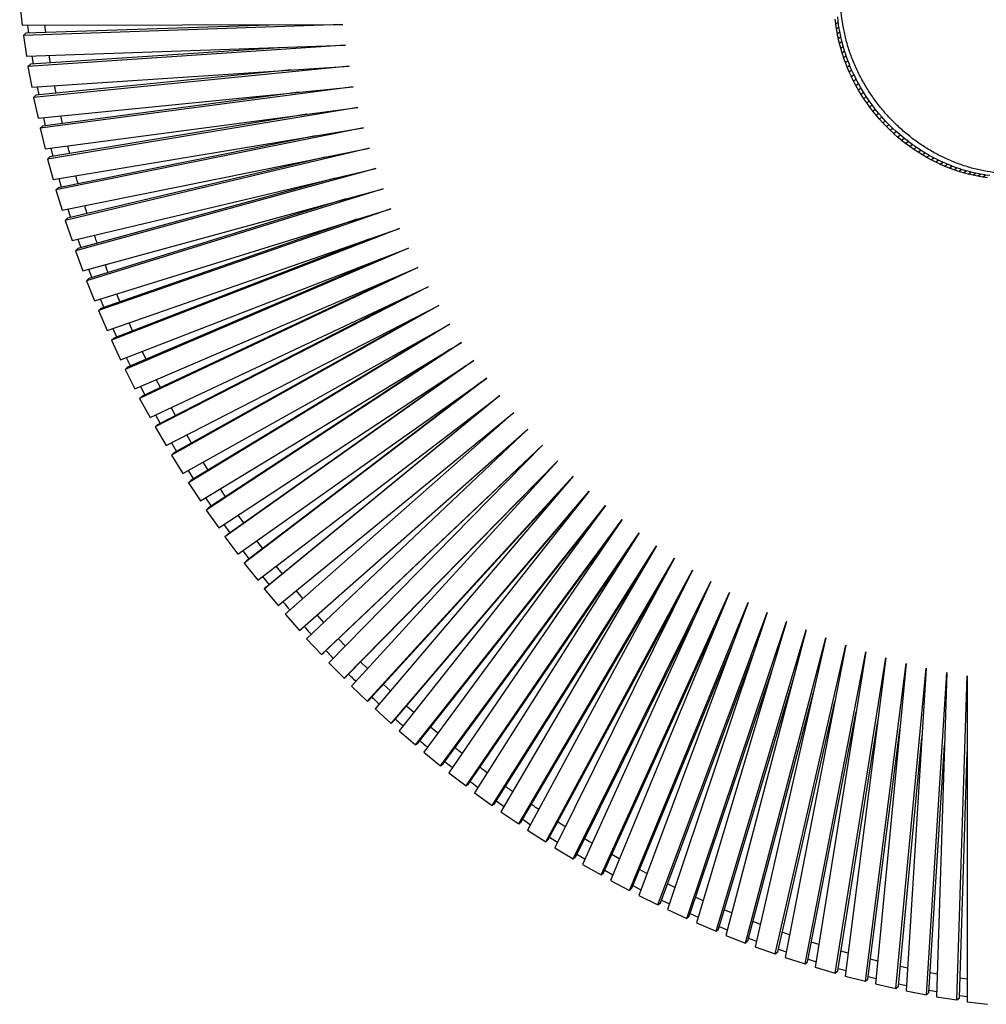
# Paper-space layout '_Dimétrica' of a CAD drawing. Header units: millimetres. Extents: x -285 to 283, y -289 to 288.
# Tile 1 of 3: x -283 to -2, y -287 to 0. Entities that reach past the tile are written whole.
import ezdxf

# ---------------------------------------------------------------- set-up
doc = ezdxf.new("R2010")
doc.units = ezdxf.units.MM

psp = doc.layouts.new('_Dimétrica')

# ---------------------------------------------------------------- linework, layer by layer
at = {"color": 7, "linetype": 'Continuous', "lineweight": 25}
for p, q in [((-283, 4.25), (-282.26, -1.78)), ((-44.97, -0.84), (-45.14, 0.56)), ((-282.26, -1.78), (-189.09, -1.65)), ((-189.09, -1.65), (-281.94, -4.78)), ((-207.65, -1.68), (-281.23, -4.15)), ((-280.72, -1.78), (-280.44, -4.13)), ((-275.39, -3.96), (-275.7, -1.77)), ((-45.67, -1.46), (-45.85, -0.04)), ((-45.69, -1.46), (-45.67, -1.46)), ((-45.48, -2.88), (-45.69, -1.46)), ((-45.67, -1.46), (-44.97, -0.84)), ((-45.48, -2.88), (-44.77, -2.26)), ((-44.77, -2.26), (-44.98, -0.86)), ((-44.53, -3.67), (-44.79, -2.27)), ((-281.94, -4.78), (-281.23, -4.15)), ((-281.94, -4.78), (-281.01, -10.81)), ((-45.5, -2.88), (-45.48, -2.88)), ((-45.24, -4.3), (-45.5, -2.88)), ((-45.26, -4.3), (-45.24, -4.3)), ((-44.95, -5.71), (-45.26, -4.3)), ((-45.24, -4.3), (-44.53, -3.67)), ((-44.97, -5.71), (-44.95, -5.71)), ((-44.63, -7.12), (-44.97, -5.71)), ((-44.95, -5.71), (-44.25, -5.09)), ((-44.25, -5.09), (-44.55, -3.69)), ((-43.92, -6.49), (-44.26, -5.1)), ((-281.01, -10.81), (-188.25, -7.68)), ((-188.25, -7.68), (-280.59, -13.8)), ((-205.93, -8.28), (-279.89, -13.18)), ((-44.65, -7.12), (-44.63, -7.12)), ((-44.26, -8.52), (-44.65, -7.12)), ((-44.63, -7.12), (-43.92, -6.49)), ((-44.28, -8.53), (-44.26, -8.52)), ((-43.85, -9.92), (-44.28, -8.53)), ((-44.26, -8.52), (-43.55, -7.9)), ((-43.55, -7.9), (-43.94, -6.51)), ((-43.14, -9.29), (-43.57, -7.91)), ((-279.44, -10.75), (-279.08, -13.13)), ((-274.05, -12.79), (-274.43, -10.58)), ((-43.87, -9.92), (-43.85, -9.92)), ((-43.4, -11.31), (-43.87, -9.92)), ((-43.85, -9.92), (-43.14, -9.29)), ((-43.42, -11.31), (-43.4, -11.31)), ((-42.9, -12.68), (-43.42, -11.31)), ((-43.4, -11.31), (-42.69, -10.68)), ((-42.69, -10.68), (-43.16, -9.31)), ((-42.2, -12.06), (-42.71, -10.7)), ((-280.59, -13.8), (-279.89, -13.18)), ((-280.59, -13.8), (-279.48, -19.82)), ((-279.48, -19.82), (-187.23, -13.71)), ((-187.23, -13.71), (-278.97, -22.82)), ((-42.92, -12.69), (-42.9, -12.68)), ((-42.37, -14.05), (-42.92, -12.69)), ((-42.9, -12.68), (-42.2, -12.06)), ((-42.39, -14.06), (-42.37, -14.05)), ((-41.79, -15.41), (-42.39, -14.06)), ((-42.37, -14.05), (-41.66, -13.43)), ((-41.66, -13.43), (-42.21, -12.08)), ((-41.09, -14.78), (-41.68, -13.44)), ((-203.99, -14.82), (-278.27, -22.19)), ((-41.81, -15.41), (-41.79, -15.41)), ((-41.18, -16.75), (-41.81, -15.41)), ((-41.79, -15.41), (-41.09, -14.78)), ((-41.2, -16.75), (-41.18, -16.75)), ((-40.53, -18.07), (-41.2, -16.75)), ((-41.18, -16.75), (-40.47, -16.12)), ((-40.47, -16.12), (-41.1, -14.8)), ((-39.82, -17.45), (-40.49, -16.14)), ((-277.89, -19.72), (-277.45, -22.11)), ((-277.68, -28.82), (-186.03, -19.72)), ((-186.03, -19.72), (-277.08, -31.81)), ((-272.44, -21.62), (-272.89, -19.39)), ((-40.55, -18.08), (-40.53, -18.07)), ((-39.84, -19.38), (-40.55, -18.08)), ((-40.53, -18.07), (-39.82, -17.45)), ((-39.85, -19.39), (-39.84, -19.38)), ((-39.11, -20.67), (-39.85, -19.39)), ((-39.13, -18.76), (-39.84, -17.46)), ((-39.84, -19.38), (-39.13, -18.76)), ((-38.4, -20.05), (-39.14, -18.77)), ((-278.97, -22.82), (-278.27, -22.19)), ((-278.97, -22.82), (-277.68, -28.82)), ((-201.84, -21.29), (-276.37, -31.19)), ((-39.12, -20.68), (-39.11, -20.67)), ((-38.34, -21.95), (-39.12, -20.68)), ((-39.11, -20.67), (-38.4, -20.05)), ((-37.63, -21.32), (-38.41, -20.06)), ((-38.36, -21.96), (-38.34, -21.95)), ((-37.54, -23.2), (-38.36, -21.96)), ((-38.34, -21.95), (-37.63, -21.32)), ((-36.83, -22.57), (-37.65, -21.34)), ((-37.54, -23.2), (-36.83, -22.57)), ((-35.99, -23.8), (-36.85, -22.59)), ((-275.6, -37.79), (-184.64, -25.71)), ((-184.64, -25.71), (-274.91, -40.77)), ((-37.56, -23.21), (-37.54, -23.2)), ((-36.7, -24.43), (-37.56, -23.21)), ((-36.72, -24.44), (-36.7, -24.43)), ((-35.83, -25.64), (-36.72, -24.44)), ((-36.7, -24.43), (-35.99, -23.8)), ((-35.12, -25.01), (-36.01, -23.82)), ((-35.84, -25.65), (-35.83, -25.64)), ((-34.92, -26.82), (-35.84, -25.65)), ((-35.83, -25.64), (-35.12, -25.01)), ((-34.21, -26.2), (-35.14, -25.03)), ((-199.5, -27.68), (-274.21, -40.15)), ((-270.56, -30.41), (-271.09, -28.17)), ((-34.94, -26.83), (-34.92, -26.82)), ((-33.98, -27.98), (-34.94, -26.83)), ((-34.92, -26.82), (-34.21, -26.2)), ((-33.27, -27.36), (-34.23, -26.21)), ((-34, -27.99), (-33.98, -27.98)), ((-33.01, -29.11), (-34, -27.99)), ((-33.98, -27.98), (-33.27, -27.36)), ((-32.3, -28.49), (-33.29, -27.37)), ((-33.02, -29.13), (-32.3, -28.49)), ((-31.3, -29.59), (-32.32, -28.5)), ((-277.08, -31.81), (-276.37, -31.19)), ((-276.07, -28.66), (-275.55, -31.08)), ((-32.01, -30.22), (-33.02, -29.13)), ((-32.02, -30.23), (-31.31, -29.61)), ((-32.02, -30.23), (-32.01, -30.22)), ((-30.97, -31.29), (-32.02, -30.23)), ((-32.01, -30.22), (-31.3, -29.59)), ((-31.31, -29.61), (-31.3, -29.59)), ((-30.27, -30.67), (-31.31, -29.61)), ((-30.99, -31.31), (-30.28, -30.68)), ((-30.99, -31.31), (-30.97, -31.29)), ((-29.91, -32.34), (-30.99, -31.31)), ((-30.97, -31.29), (-30.27, -30.67)), ((-30.28, -30.68), (-30.27, -30.67)), ((-29.21, -31.72), (-30.28, -30.68)), ((-277.08, -31.81), (-275.6, -37.79)), ((-273.26, -46.73), (-183.07, -31.68)), ((-183.07, -31.68), (-272.48, -49.7)), ((-196.95, -34), (-271.77, -49.07)), ((-29.93, -32.36), (-29.22, -31.73)), ((-29.93, -32.36), (-29.91, -32.34)), ((-28.82, -33.36), (-29.93, -32.36)), ((-29.91, -32.34), (-29.21, -31.72)), ((-29.22, -31.73), (-29.21, -31.72)), ((-28.12, -32.73), (-29.22, -31.73)), ((-28.84, -33.37), (-28.13, -32.75)), ((-28.84, -33.37), (-28.82, -33.36)), ((-27.71, -34.34), (-28.84, -33.37)), ((-28.82, -33.36), (-28.12, -32.73)), ((-28.13, -32.75), (-28.12, -32.73)), ((-27, -33.72), (-28.13, -32.75)), ((-27.72, -34.36), (-27.01, -33.74)), ((-27.72, -34.36), (-27.71, -34.34)), ((-27.71, -34.34), (-27, -33.72)), ((-27.01, -33.74), (-27, -33.72)), ((-25.86, -34.67), (-27.01, -33.74)), ((-26.57, -35.3), (-27.72, -34.36)), ((-26.58, -35.31), (-25.87, -34.69)), ((-26.58, -35.31), (-26.57, -35.3)), ((-25.4, -36.22), (-26.58, -35.31)), ((-26.57, -35.3), (-25.86, -34.67)), ((-25.87, -34.69), (-25.86, -34.67)), ((-24.69, -35.59), (-25.87, -34.69)), ((-25.41, -36.23), (-24.7, -35.61)), ((-25.41, -36.23), (-25.4, -36.22)), ((-24.21, -37.1), (-25.41, -36.23)), ((-25.4, -36.22), (-24.69, -35.59)), ((-24.7, -35.61), (-24.69, -35.59)), ((-23.5, -36.48), (-24.7, -35.61)), ((-24.22, -37.12), (-23.51, -36.49)), ((-24.22, -37.12), (-24.21, -37.1)), ((-23, -37.95), (-24.22, -37.12)), ((-24.21, -37.1), (-23.5, -36.48)), ((-23.51, -36.49), (-23.5, -36.48)), ((-22.29, -37.33), (-23.51, -36.49)), ((-273.98, -37.58), (-273.37, -40.01)), ((-270.65, -55.62), (-181.33, -37.62)), ((-181.33, -37.62), (-269.78, -58.57)), ((-23.01, -37.97), (-22.3, -37.34)), ((-23.01, -37.97), (-23, -37.95)), ((-21.76, -38.76), (-23.01, -37.97)), ((-23, -37.95), (-22.29, -37.33)), ((-22.3, -37.34), (-22.29, -37.33)), ((-21.06, -38.14), (-22.3, -37.34)), ((-21.77, -38.78), (-21.07, -38.16)), ((-21.77, -38.78), (-21.76, -38.76)), ((-20.51, -39.54), (-21.77, -38.78)), ((-21.76, -38.76), (-21.06, -38.14)), ((-21.07, -38.16), (-21.06, -38.14)), ((-19.8, -38.92), (-21.07, -38.16)), ((-20.52, -39.56), (-19.81, -38.94)), ((-20.52, -39.56), (-20.51, -39.54)), ((-19.24, -40.28), (-20.52, -39.56)), ((-20.51, -39.54), (-19.8, -38.92)), ((-19.81, -38.94), (-19.8, -38.92)), ((-18.53, -39.66), (-19.81, -38.94)), ((-18.54, -39.68), (-19.25, -40.3)), ((-19.24, -40.28), (-18.53, -39.66)), ((-18.54, -39.68), (-18.53, -39.66)), ((-17.24, -40.36), (-18.54, -39.68)), ((-274.91, -40.77), (-274.21, -40.15)), ((-274.91, -40.77), (-273.26, -46.73)), ((-194.22, -40.22), (-269.07, -57.95)), ((-19.25, -40.3), (-19.24, -40.28)), ((-17.95, -40.98), (-19.25, -40.3)), ((-17.96, -41), (-17.25, -40.38)), ((-17.96, -41), (-17.95, -40.98)), ((-16.64, -41.64), (-17.96, -41)), ((-17.95, -40.98), (-17.24, -40.36)), ((-17.25, -40.38), (-17.24, -40.36)), ((-15.93, -41.02), (-17.25, -40.38)), ((-16.65, -41.66), (-15.94, -41.04)), ((-16.65, -41.66), (-16.64, -41.64)), ((-15.32, -42.26), (-16.65, -41.66)), ((-16.64, -41.64), (-15.93, -41.02)), ((-15.94, -41.04), (-15.93, -41.02)), ((-14.61, -41.64), (-15.94, -41.04)), ((-15.33, -42.29), (-14.62, -41.66)), ((-15.33, -42.29), (-15.32, -42.26)), ((-13.99, -42.85), (-15.33, -42.29)), ((-15.32, -42.26), (-14.61, -41.64)), ((-14.62, -41.66), (-14.61, -41.64)), ((-13.28, -42.22), (-14.62, -41.66)), ((-13.99, -42.85), (-13.28, -42.22)), ((-13.99, -42.87), (-13.29, -42.24)), ((-13.99, -42.87), (-13.99, -42.85)), ((-12.64, -43.39), (-13.99, -42.87)), ((-13.29, -42.24), (-13.28, -42.22)), ((-11.93, -42.76), (-13.29, -42.24)), ((-12.65, -43.41), (-11.94, -42.78)), ((-12.64, -43.39), (-11.93, -42.76)), ((-11.94, -42.78), (-11.93, -42.76)), ((-10.58, -43.26), (-11.94, -42.78)), ((-267.77, -64.45), (-179.41, -43.52)), ((-179.41, -43.52), (-266.81, -67.39)), ((-12.65, -43.41), (-12.64, -43.39)), ((-11.28, -43.89), (-12.65, -43.41)), ((-11.29, -43.91), (-10.58, -43.28)), ((-11.29, -43.91), (-11.28, -43.89)), ((-9.92, -44.34), (-11.29, -43.91)), ((-11.28, -43.89), (-10.58, -43.26)), ((-10.58, -43.28), (-10.58, -43.26)), ((-9.21, -43.72), (-10.58, -43.28)), ((-9.92, -44.34), (-9.21, -43.72)), ((-9.92, -44.37), (-9.21, -43.74)), ((-9.92, -44.37), (-9.92, -44.34)), ((-8.54, -44.76), (-9.92, -44.37)), ((-9.21, -43.74), (-9.21, -43.72)), ((-7.83, -44.14), (-9.21, -43.74)), ((-8.55, -44.78), (-7.84, -44.16)), ((-8.55, -44.78), (-8.54, -44.76)), ((-7.16, -45.13), (-8.55, -44.78)), ((-8.54, -44.76), (-7.83, -44.14)), ((-7.84, -44.16), (-7.83, -44.14)), ((-6.45, -44.51), (-7.84, -44.16)), ((-7.16, -45.13), (-6.45, -44.51)), ((-7.16, -45.15), (-6.46, -44.53)), ((-7.16, -45.15), (-7.16, -45.13)), ((-5.77, -45.46), (-7.16, -45.15)), ((-6.46, -44.53), (-6.45, -44.51)), ((-5.07, -44.84), (-6.46, -44.53)), ((-5.77, -45.46), (-5.07, -44.84)), ((-5.77, -45.48), (-5.07, -44.86)), ((-5.77, -45.48), (-5.77, -45.46)), ((-4.38, -45.75), (-5.77, -45.48)), ((-5.07, -44.86), (-5.07, -44.84)), ((-3.67, -45.12), (-5.07, -44.86)), ((-4.38, -45.75), (-3.67, -45.12)), ((-4.38, -45.77), (-3.68, -45.14)), ((-4.38, -45.77), (-4.38, -45.75)), ((-2.99, -45.99), (-4.38, -45.77)), ((-3.68, -45.14), (-3.67, -45.12)), ((-2.28, -45.37), (-3.68, -45.14)), ((-2.99, -45.99), (-2.28, -45.37)), ((-2.99, -46.01), (-2.28, -45.39)), ((-2.28, -45.39), (-2.28, -45.37)), ((-0.88, -45.56), (-2.28, -45.39)), ((-271.62, -46.45), (-270.93, -48.9)), ((-191.3, -46.34), (-266.1, -66.77)), ((-2.99, -46.01), (-2.99, -45.99)), ((-1.59, -46.19), (-2.99, -46.01)), ((-272.48, -49.7), (-271.77, -49.07)), ((-272.48, -49.7), (-270.65, -55.62)), ((-264.63, -73.23), (-177.31, -49.39)), ((-177.31, -49.39), (-263.58, -76.15)), ((-188.2, -52.36), (-262.87, -75.52)), ((-269, -55.29), (-268.23, -57.75)), ((-261.22, -81.93), (-175.04, -55.2)), ((-175.04, -55.2), (-260.09, -84.83)), ((-269.78, -58.57), (-269.07, -57.95)), ((-269.78, -58.57), (-267.77, -64.45)), ((-184.93, -58.27), (-259.39, -84.2)), ((-257.57, -90.56), (-172.59, -60.96)), ((-172.59, -60.96), (-256.35, -93.42)), ((-266.12, -64.06), (-265.26, -66.54)), ((-181.49, -64.06), (-255.65, -92.8)), ((-266.81, -67.39), (-266.1, -66.77)), ((-266.81, -67.39), (-264.63, -73.23)), ((-253.66, -99.1), (-169.98, -66.66)), ((-169.98, -66.66), (-252.36, -101.93)), ((-177.89, -69.73), (-251.65, -101.31)), ((-262.98, -72.78), (-262.03, -75.26)), ((-249.5, -107.54), (-167.2, -72.3)), ((-167.2, -72.3), (-248.12, -110.34)), ((-263.58, -76.15), (-262.87, -75.52)), ((-263.58, -76.15), (-261.22, -81.93)), ((-174.14, -75.27), (-247.41, -109.72)), ((-245.1, -115.87), (-164.26, -77.87)), ((-164.26, -77.87), (-243.63, -118.64)), ((-259.58, -81.42), (-258.55, -83.91)), ((-170.24, -80.68), (-242.93, -118.02)), ((-260.09, -84.83), (-259.39, -84.2)), ((-260.09, -84.83), (-257.57, -90.56)), ((-240.45, -124.09), (-161.16, -83.36)), ((-161.16, -83.36), (-238.91, -126.83)), ((-250.17, -90.68), (-251.19, -88.34)), ((-166.2, -85.95), (-238.2, -126.2)), ((-255.93, -89.99), (-254.81, -92.48)), ((-235.57, -132.19), (-157.9, -88.78)), ((-157.9, -88.78), (-233.95, -134.89)), ((-162.02, -91.08), (-233.24, -134.26)), ((-256.35, -93.42), (-255.65, -92.8)), ((-256.35, -93.42), (-253.66, -99.1)), ((-230.46, -140.17), (-154.49, -94.1)), ((-154.49, -94.1), (-228.76, -142.82)), ((-246.25, -98.99), (-247.35, -96.65)), ((-157.71, -96.06), (-228.06, -142.19)), ((-252.03, -98.47), (-250.83, -100.95)), ((-225.13, -148), (-150.92, -99.34)), ((-150.92, -99.34), (-223.35, -150.61)), ((-252.36, -101.93), (-251.65, -101.31)), ((-252.36, -101.93), (-249.5, -107.54)), ((-153.29, -100.89), (-222.65, -149.98)), ((-242.08, -107.21), (-243.28, -104.87)), ((-219.57, -155.69), (-147.21, -104.47)), ((-147.21, -104.47), (-217.72, -158.25)), ((-148.75, -105.56), (-217.02, -157.63)), ((-247.89, -106.85), (-246.59, -109.33)), ((-248.12, -110.34), (-247.41, -109.72)), ((-248.12, -110.34), (-245.1, -115.87)), ((-213.8, -163.23), (-143.35, -109.51)), ((-143.35, -109.51), (-211.88, -165.74)), ((-144.1, -110.08), (-211.17, -165.11)), ((-237.68, -115.33), (-238.96, -112.99)), ((-207.82, -170.61), (-139.36, -114.44)), ((-139.36, -114.44), (-205.83, -173.06)), ((-243.5, -115.12), (-242.12, -117.6)), ((-243.63, -118.64), (-242.93, -118.02)), ((-243.63, -118.64), (-240.45, -124.09)), ((-201.63, -177.82), (-135.23, -119.26)), ((-135.23, -119.26), (-199.58, -180.22)), ((-233.05, -123.32), (-234.42, -120.99)), ((-238.88, -123.29), (-237.41, -125.76)), ((-195.25, -184.86), (-130.96, -123.96)), ((-194.54, -184.24), (-131.62, -124.63)), ((-130.96, -123.96), (-193.13, -187.2)), ((-238.91, -126.83), (-238.2, -126.2)), ((-238.91, -126.83), (-235.57, -132.19)), ((-188.68, -191.72), (-126.57, -128.54)), ((-126.57, -128.54), (-186.49, -194)), ((-234.03, -131.33), (-232.47, -133.79)), ((-228.2, -131.2), (-229.65, -128.88)), ((-187.97, -191.09), (-127.84, -129.93)), ((-233.95, -134.89), (-233.24, -134.26)), ((-181.92, -198.39), (-122.06, -132.99)), ((-122.06, -132.99), (-179.67, -200.6)), ((-233.95, -134.89), (-230.46, -140.17)), ((-223.12, -138.95), (-224.65, -136.65)), ((-181.21, -197.76), (-123.89, -135.15)), ((-174.98, -204.86), (-117.42, -137.32)), ((-117.42, -137.32), (-172.68, -207.01)), ((-228.95, -139.25), (-227.29, -141.69)), ((-174.28, -204.24), (-119.77, -140.28)), ((-228.76, -142.82), (-228.06, -142.19)), ((-228.76, -142.82), (-225.13, -148)), ((-167.88, -211.13), (-112.68, -141.51)), ((-112.68, -141.51), (-165.51, -213.22)), ((-217.82, -146.57), (-219.44, -144.28)), ((-167.17, -210.51), (-115.47, -145.31)), ((-160.6, -217.2), (-107.82, -145.56)), ((-107.82, -145.56), (-158.19, -219.22)), ((-223.65, -147.03), (-221.9, -149.46)), ((-223.35, -150.61), (-222.65, -149.98)), ((-223.35, -150.61), (-219.57, -155.69)), ((-159.9, -216.58), (-111.01, -150.24)), ((-153.18, -223.05), (-102.86, -149.47)), ((-102.86, -149.47), (-150.71, -225)), ((-212.31, -154.04), (-214.02, -151.77)), ((-145.6, -228.69), (-97.79, -153.24)), ((-97.79, -153.24), (-143.08, -230.56)), ((-218.13, -154.67), (-216.29, -157.07)), ((-152.47, -222.43), (-106.39, -155.05)), ((-137.88, -234.1), (-92.64, -156.85)), ((-92.64, -156.85), (-135.31, -235.9)), ((-217.72, -158.25), (-217.02, -157.63)), ((-217.72, -158.25), (-213.8, -163.23)), ((-206.6, -161.36), (-208.39, -159.11)), ((-144.89, -228.07), (-101.61, -159.75)), ((-130.03, -239.28), (-87.39, -160.31)), ((-87.39, -160.31), (-127.42, -241)), ((-212.39, -162.16), (-210.47, -164.53)), ((-211.88, -165.74), (-211.17, -165.11)), ((-211.88, -165.74), (-207.82, -170.61)), ((-137.17, -233.48), (-96.67, -164.32)), ((-122.04, -244.23), (-82.06, -163.62)), ((-82.06, -163.62), (-119.39, -245.87)), ((-200.68, -168.52), (-202.56, -166.3)), ((-129.32, -238.66), (-91.58, -168.76)), ((-113.94, -248.93), (-76.65, -166.76)), ((-76.65, -166.76), (-111.25, -250.5)), ((-105.73, -253.4), (-71.16, -169.74)), ((-71.16, -169.74), (-103.01, -254.88)), ((-205.83, -173.06), (-201.63, -177.82)), ((-194.59, -175.5), (-196.54, -173.33)), ((-121.34, -243.6), (-86.34, -173.05)), ((-97.42, -257.61), (-65.61, -172.56)), ((-65.61, -172.56), (-94.66, -259.01)), ((-113.24, -248.31), (-80.96, -177.2)), ((-89.01, -261.57), (-59.99, -175.2)), ((-59.99, -175.2), (-86.22, -262.89)), ((-199.58, -180.22), (-195.25, -184.86)), ((-188.32, -182.3), (-190.3, -180.22)), ((-80.52, -265.27), (-54.32, -177.68)), ((-54.32, -177.68), (-77.7, -266.51)), ((-71.95, -268.72), (-48.59, -179.98)), ((-48.59, -179.98), (-69.1, -269.86)), ((-105.03, -252.77), (-75.44, -181.19)), ((-63.3, -271.9), (-42.82, -182.1)), ((-42.82, -182.1), (-60.43, -272.96)), ((-195.25, -184.86), (-194.54, -184.24)), ((-96.71, -256.99), (-69.8, -185.02)), ((-54.6, -274.81), (-37, -184.05)), ((-37, -184.05), (-51.71, -275.78)), ((-45.85, -277.45), (-31.16, -185.81)), ((-31.16, -185.81), (-42.94, -278.33)), ((-193.13, -187.2), (-188.68, -191.72)), ((-181.86, -188.93), (-183.87, -186.93)), ((-88.3, -260.95), (-64.02, -188.69)), ((-37.05, -279.82), (-25.28, -187.4)), ((-25.28, -187.4), (-34.12, -280.61)), ((-28.21, -281.92), (-19.38, -188.8)), ((-19.38, -188.8), (-25.28, -282.62)), ((-188.68, -191.72), (-187.97, -191.09)), ((-19.35, -283.74), (-13.46, -190.01)), ((-13.46, -190.01), (-16.41, -284.34)), ((-10.48, -285.28), (-7.53, -191.04)), ((-7.53, -191.04), (-7.53, -285.79)), ((-186.49, -194), (-181.92, -198.39)), ((-175.22, -195.38), (-177.27, -193.46)), ((-79.81, -264.65), (-58.13, -192.17)), ((-71.24, -268.09), (-52.13, -195.47)), ((-181.92, -198.39), (-181.21, -197.76)), ((-168.42, -201.64), (-170.49, -199.8)), ((-62.6, -271.27), (-46.01, -198.59)), ((-179.67, -200.6), (-174.98, -204.86)), ((-53.89, -274.19), (-39.8, -201.51)), ((-174.98, -204.86), (-174.28, -204.24)), ((-161.45, -207.7), (-163.55, -205.95)), ((-45.14, -276.83), (-33.5, -204.23)), ((-172.68, -207.01), (-167.88, -211.13)), ((-36.34, -279.2), (-27.11, -206.75)), ((-167.88, -211.13), (-167.17, -210.51)), ((-27.51, -281.3), (-20.65, -209.05)), ((-18.65, -283.12), (-14.12, -211.14)), ((-165.51, -213.22), (-160.6, -217.2)), ((-9.77, -284.66), (-7.53, -213.01)), ((-160.6, -217.2), (-159.9, -216.58)), ((-158.19, -219.22), (-153.18, -223.05)), ((-153.18, -223.05), (-152.47, -222.43)), ((-150.71, -225), (-145.6, -228.69)), ((-145.6, -228.69), (-144.89, -228.07)), ((-144.44, -227.35), (-142.17, -229.01)), ((-143.08, -230.56), (-137.88, -234.1)), ((-137.88, -234.1), (-137.17, -233.48)), ((-136.75, -232.75), (-134.46, -234.32)), ((-135.31, -235.9), (-130.03, -239.28)), ((-130.03, -239.28), (-129.32, -238.66)), ((-128.92, -237.92), (-126.62, -239.4)), ((-127.42, -241), (-122.04, -244.23)), ((-120.97, -242.86), (-118.66, -244.25)), ((-108.66, -244.23), (-110.82, -242.99)), ((-122.04, -244.23), (-121.34, -243.6)), ((-119.39, -245.87), (-113.94, -248.93)), ((-113.94, -248.93), (-113.24, -248.31)), ((-112.89, -247.55), (-110.58, -248.87)), ((-100.63, -248.53), (-102.8, -247.37)), ((-111.25, -250.5), (-105.73, -253.4)), ((-92.5, -252.59), (-94.67, -251.52)), ((-105.73, -253.4), (-105.03, -252.77)), ((-104.71, -252.01), (-102.39, -253.23)), ((-103.01, -254.88), (-97.42, -257.61)), ((-97.42, -257.61), (-96.71, -256.99)), ((-96.43, -256.22), (-94.1, -257.36)), ((-84.28, -256.41), (-86.45, -255.41)), ((-94.66, -259.01), (-89.01, -261.57)), ((-88.05, -260.18), (-85.72, -261.23)), ((-75.98, -259.98), (-78.14, -259.06)), ((-89.01, -261.57), (-88.3, -260.95)), ((-86.22, -262.89), (-80.52, -265.27)), ((-67.6, -263.3), (-69.76, -262.46)), ((-80.52, -265.27), (-79.81, -264.65)), ((-79.58, -263.88), (-77.26, -264.85)), ((-59.15, -266.36), (-61.3, -265.6)), ((-77.7, -266.51), (-71.95, -268.72)), ((-71.95, -268.72), (-71.24, -268.09)), ((-71.04, -267.33), (-68.72, -268.21)), ((-50.65, -269.16), (-52.79, -268.48)), ((-69.1, -269.86), (-63.3, -271.9)), ((-63.3, -271.9), (-62.6, -271.27)), ((-62.42, -270.51), (-60.11, -271.31)), ((-42.09, -271.71), (-44.22, -271.1)), ((-60.43, -272.96), (-54.6, -274.81)), ((-54.6, -274.81), (-53.89, -274.19)), ((-53.75, -273.43), (-51.45, -274.15)), ((-33.5, -273.99), (-35.61, -273.45)), ((-51.71, -275.78), (-45.85, -277.45)), ((-45.85, -277.45), (-45.14, -276.83)), ((-45.02, -276.08), (-42.73, -276.72)), ((-24.86, -276), (-26.96, -275.54)), ((-16.2, -277.75), (-18.29, -277.36)), ((-42.94, -278.33), (-37.05, -279.82)), ((-37.05, -279.82), (-36.34, -279.2)), ((-36.25, -278.46), (-33.97, -279.02)), ((-27.44, -280.56), (-25.18, -281.05)), ((-7.53, -279.23), (-9.59, -278.91)), ((-34.12, -280.61), (-28.21, -281.92)), ((-28.21, -281.92), (-27.51, -281.3)), ((-25.28, -282.62), (-19.35, -283.74)), ((-19.35, -283.74), (-18.65, -283.12)), ((-18.6, -282.4), (-16.36, -282.8)), ((-16.41, -284.34), (-10.48, -285.28)), ((-10.48, -285.28), (-9.77, -284.66)), ((-9.75, -283.95), (-7.53, -284.28)), ((-7.53, -285.79), (-1.59, -286.54))]:
    psp.add_line(p, q, dxfattribs=at)
for points, knots in [([(283.12, -35.36), (283.12, -33.73), (283.09, -29.03), (282.83, -21.23), (282.23, -11.95), (281.33, -2.65), (280.15, 6.64), (278.66, 15.93), (276.89, 25.2), (274.83, 34.45), (272.48, 43.66), (269.85, 52.82), (266.93, 61.93), (263.74, 70.98), (260.27, 79.95), (256.53, 88.83), (252.52, 97.63), (248.24, 106.32), (243.71, 114.9), (238.92, 123.36), (233.88, 131.69), (228.6, 139.89), (223.08, 147.93), (217.33, 155.83), (211.35, 163.56), (205.15, 171.12), (198.73, 178.5), (192.11, 185.69), (185.28, 192.69), (178.26, 199.49), (171.06, 206.09), (163.68, 212.46), (156.12, 218.61), (148.41, 224.54), (140.53, 230.23), (132.51, 235.68), (124.36, 240.88), (116.07, 245.84), (107.66, 250.53), (99.14, 254.97), (90.51, 259.13), (81.79, 263.03), (72.99, 266.65), (64.11, 270), (55.16, 273.06), (46.15, 275.83), (37.1, 278.32), (28.01, 280.52), (18.88, 282.42), (9.74, 284.03), (0.59, 285.34), (-8.56, 286.35), (-17.71, 287.06), (-26.83, 287.48), (-35.93, 287.59), (-44.99, 287.4), (-54, 286.92), (-62.96, 286.13), (-71.85, 285.04), (-80.67, 283.66), (-89.4, 281.98), (-98.03, 280), (-106.57, 277.73), (-114.99, 275.18), (-123.29, 272.33), (-131.47, 269.2), (-139.5, 265.79), (-147.39, 262.1), (-155.13, 258.14), (-162.7, 253.91), (-170.11, 249.41), (-177.33, 244.65), (-184.38, 239.64), (-191.22, 234.37), (-197.45, 229.25), (-201.3, 225.76), (-203.02, 224.21)], [0, 0, 0, 0, 0.007203, 0.020839, 0.034475, 0.048113, 0.06175, 0.075388, 0.089027, 0.102666, 0.116306, 0.129945, 0.143586, 0.157226, 0.170866, 0.184507, 0.198148, 0.21179, 0.225431, 0.239073, 0.252714, 0.266356, 0.279998, 0.29364, 0.307282, 0.320924, 0.334566, 0.348208, 0.361851, 0.375493, 0.389135, 0.402777, 0.416419, 0.430061, 0.443703, 0.457345, 0.470987, 0.484629, 0.498271, 0.511912, 0.525553, 0.539194, 0.552835, 0.566476, 0.580116, 0.593756, 0.607396, 0.621035, 0.634674, 0.648312, 0.66195, 0.675587, 0.689224, 0.70286, 0.716495, 0.73013, 0.743764, 0.757397, 0.77103, 0.784661, 0.798292, 0.811922, 0.825551, 0.83918, 0.852807, 0.866434, 0.88006, 0.893685, 0.90731, 0.920934, 0.934557, 0.94818, 0.961803, 0.975425, 0.989047, 1, 1, 1, 1]), ([(30.55, -36.32), (30.05, -36.74), (28.69, -37.89), (26.24, -39.49), (23.25, -41.13), (20.09, -42.49), (16.81, -43.57), (13.41, -44.36), (9.93, -44.86), (6.38, -45.05), (2.78, -44.95), (-0.83, -44.55), (-4.43, -43.86), (-8, -42.87), (-11.52, -41.6), (-14.97, -40.05), (-18.31, -38.24), (-21.54, -36.18), (-24.62, -33.87), (-27.53, -31.35), (-30.27, -28.61), (-32.8, -25.68), (-35.11, -22.59), (-37.2, -19.34), (-39.03, -15.97), (-40.61, -12.49), (-41.92, -8.93), (-42.95, -5.31), (-43.69, -1.66), (-44.15, 2), (-44.32, 5.65), (-44.19, 9.26), (-43.77, 12.81), (-43.07, 16.28), (-42.08, 19.64), (-40.81, 22.87), (-39.27, 25.95), (-37.47, 28.86), (-35.41, 31.57), (-33.57, 33.65), (-32.35, 34.74), (-31.96, 35.08)], [0, 0, 0, 0, 0.015274, 0.04174, 0.0682, 0.094647, 0.121074, 0.147478, 0.173856, 0.200208, 0.226534, 0.252837, 0.27912, 0.305385, 0.331634, 0.357871, 0.384099, 0.410318, 0.436531, 0.462739, 0.488943, 0.515145, 0.541345, 0.567543, 0.593741, 0.61994, 0.646141, 0.672346, 0.698557, 0.724777, 0.751007, 0.777252, 0.803515, 0.829798, 0.856107, 0.882442, 0.908805, 0.935197, 0.961615, 0.988055, 1, 1, 1, 1]), ([(-268.42, -39.18), (-268.6, -38.54), (-268.82, -37.78), (-269, -37.03), (-269.02, -36.92)], [0, 0, 0, 0, 0.856298, 1, 1, 1, 1]), ([(-266.02, -47.91), (-266.18, -47.39), (-266.42, -46.63), (-266.62, -45.87), (-266.69, -45.63)], [0, 0, 0, 0, 0.687656, 1, 1, 1, 1]), ([(-263.36, -56.6), (-263.5, -56.2), (-263.76, -55.43), (-263.98, -54.67), (-264.09, -54.3)], [0, 0, 0, 0, 0.522289, 1, 1, 1, 1]), ([(-260.44, -65.22), (-260.54, -64.95), (-260.83, -64.18), (-261.08, -63.41), (-261.24, -62.91)], [0, 0, 0, 0, 0.36022, 1, 1, 1, 1]), ([(-257.27, -73.78), (-257.33, -73.63), (-257.64, -72.86), (-257.92, -72.08), (-258.14, -71.46)], [0, 0, 0, 0, 0.20146, 1, 1, 1, 1]), ([(-253.85, -82.27), (-253.86, -82.24), (-254.2, -81.47), (-254.5, -80.68), (-254.79, -79.94)], [0, 0, 0, 0, 0.046012, 1, 1, 1, 1]), ([(-206.45, -169.49), (-206.4, -169.54), (-205.76, -170.34), (-205.07, -171.12), (-204.44, -171.84)], [0, 0, 0, 0, 0.069286, 1, 1, 1, 1]), ([(-200.3, -176.65), (-200.18, -176.79), (-199.51, -177.57), (-198.81, -178.33), (-198.23, -178.94)], [0, 0, 0, 0, 0.179397, 1, 1, 1, 1]), ([(-193.94, -183.66), (-193.74, -183.88), (-193.06, -184.63), (-192.35, -185.36), (-191.83, -185.88)], [0, 0, 0, 0, 0.2817, 1, 1, 1, 1]), ([(-187.38, -190.5), (-187.11, -190.78), (-186.42, -191.51), (-185.69, -192.21), (-185.25, -192.63)], [0, 0, 0, 0, 0.386262, 1, 1, 1, 1]), ([(-180.64, -197.14), (-180.3, -197.49), (-179.59, -198.19), (-178.85, -198.86), (-178.48, -199.2)], [0, 0, 0, 0, 0.493145, 1, 1, 1, 1]), ([(-173.73, -203.6), (-173.3, -204), (-172.58, -204.68), (-171.84, -205.32), (-171.54, -205.58)], [0, 0, 0, 0, 0.6024092, 1, 1, 1, 1]), ([(-166.64, -209.85), (-166.13, -210.31), (-165.4, -210.96), (-164.65, -211.57), (-164.43, -211.75)], [0, 0, 0, 0, 0.714111, 1, 1, 1, 1]), ([(-154.32, -213.56), (-154.97, -213.07), (-155.68, -212.52), (-156.37, -211.94), (-156.44, -211.89)], [0, 0, 0, 0, 0.900737, 1, 1, 1, 1]), ([(-159.4, -215.9), (-158.79, -216.41), (-158.05, -217.03), (-157.29, -217.62), (-157.16, -217.72)], [0, 0, 0, 0, 0.828304, 1, 1, 1, 1]), ([(-147.05, -219.22), (-147.59, -218.83), (-148.31, -218.31), (-149, -217.75), (-149.18, -217.62)], [0, 0, 0, 0, 0.751959, 1, 1, 1, 1]), ([(-151.99, -221.73), (-151.29, -222.29), (-150.55, -222.89), (-149.79, -223.45), (-149.74, -223.48)], [0, 0, 0, 0, 0.945037, 1, 1, 1, 1]), ([(-139.63, -224.67), (-140.06, -224.37), (-140.79, -223.88), (-141.49, -223.35), (-141.77, -223.14)], [0, 0, 0, 0, 0.599839, 1, 1, 1, 1]), ([(-132.07, -229.9), (-132.4, -229.69), (-133.12, -229.22), (-133.83, -228.72), (-134.22, -228.44)], [0, 0, 0, 0, 0.444344, 1, 1, 1, 1]), ([(-124.39, -234.9), (-124.6, -234.78), (-125.33, -234.33), (-126.04, -233.86), (-126.54, -233.52)], [0, 0, 0, 0, 0.285452, 1, 1, 1, 1]), ([(-116.58, -239.68), (-116.67, -239.63), (-117.4, -239.22), (-118.12, -238.77), (-118.74, -238.37)], [0, 0, 0, 0, 0.123147, 1, 1, 1, 1])]:
    psp.add_open_spline(points, degree=3, knots=knots, dxfattribs=at)

doc.saveas('drawing.dxf')
